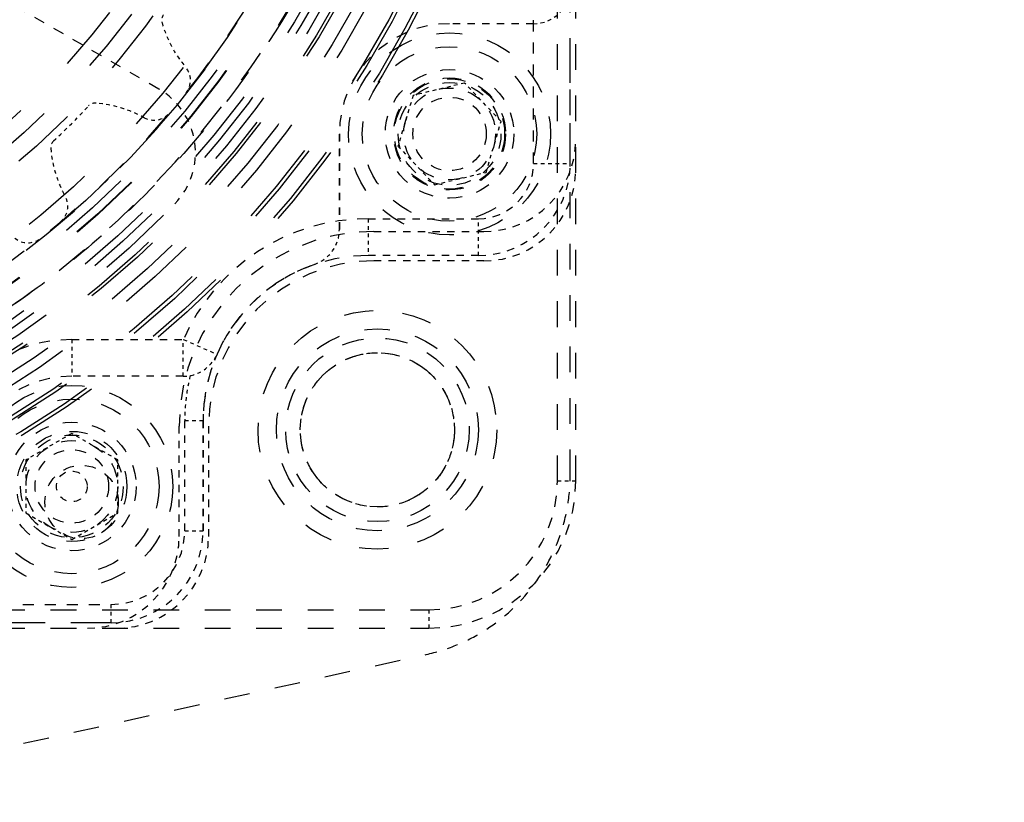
# Model space of a CAD drawing. Header units: millimetres. Extents: x 14186 to 17588, y 1400 to 3805.
# Tile 240 of 256: x 16770 to 16797, y 2685 to 2707. Entities that reach past the tile are written whole.
import ezdxf

# ---------------------------------------------------------------- set-up
doc = ezdxf.new("R2010")
doc.units = ezdxf.units.MM
doc.linetypes.add('HIDDEN', pattern=[0.2, 0.1, -0.1])
for name, color, linetype in [('DEFAULT_2', 8, 'HIDDEN'), ('INTFCLR_1029324', 7, 'Continuous'), ('NONE_142', 7, 'Continuous'), ('NONE_152', 7, 'Continuous'), ('NONE_158', 7, 'Continuous'), ('NONE_161', 7, 'Continuous')]:
    doc.layers.add(name, color=color, linetype=linetype)
doc.layers.add('dim', color=82, linetype='Continuous', lineweight=9)
doc.styles.get("Standard").update_dxf_attribs({"font": 'arial.ttf'})
doc.dimstyles.new('ISO-25', dxfattribs={"dimtxt": 2.5, "dimasz": 2.5, "dimexe": 1.25, "dimexo": 0.625, "dimtad": 1, "dimtxsty": 'Standard', "dimcen": 2.5, "dimadec": 0, "dimazin": 0, "dimtfac": 1, "dimtmove": 0, "dimatfit": 3, "dimfxl": 1, "dimarcsym": 0})

# ---------------------------------------------------------------- blocks, each defined once
blk = doc.blocks.new('*D23')
at = {"layer": 'Defpoints', "color": 0, "transparency": 16777216}
for p in [(16478.346, 2911.549), (16873.329, 2528.811)]:
    blk.add_point(p, dxfattribs=at)
at = {"layer": 'dim', "color": 0, "linetype": 'Continuous', "lineweight": -2, "transparency": 16777216}
for p, q in [((16461.111, 2928.25), (16443.875, 2944.952)), ((16478.346, 2911.549), (16873.329, 2528.811)), ((16975.404, 2429.9), (16890.565, 2512.109))]:
    blk.add_line(p, q, dxfattribs=at)
at = {"layer": 'dim', "color": 0, "transparency": 16777216}
for points in [[(16463.894, 2931.123), (16458.327, 2925.378), (16478.346, 2911.549)], [(16893.348, 2514.982), (16887.781, 2509.237), (16873.329, 2528.811)]]:
    blk.add_solid(points, dxfattribs=at)
at = {"layer": 'dim', "color": 0, "transparency": 16777216, "insert": (16956.442, 2477.968), "char_height": 30, "attachment_point": 5, "rotation": 315.902}
blk.add_mtext('360%%D', dxfattribs=at)
blk = doc.blocks.new('*D27')
at = {"layer": 'Defpoints', "color": 0, "transparency": 16777216}
for p in [(17053.851, 3119.687), (16297.825, 2320.672)]:
    blk.add_point(p, dxfattribs=at)
at = {"layer": 'dim', "color": 0, "linetype": 'Continuous', "lineweight": -2, "transparency": 16777216}
for p, q in [((17253.469, 3330.657), (17070.346, 3137.12)), ((16297.825, 2320.672), (17053.851, 3119.687)), ((16281.33, 2303.239), (16264.835, 2285.806))]:
    blk.add_line(p, q, dxfattribs=at)
at = {"layer": 'dim', "color": 0, "transparency": 16777216}
for points in [[(17067.44, 3139.87), (17073.251, 3134.371), (17053.851, 3119.687)], [(16278.424, 2305.989), (16284.235, 2300.49), (16297.825, 2320.672)]]:
    blk.add_solid(points, dxfattribs=at)
at = {"layer": 'dim', "color": 0, "transparency": 16777216, "insert": (17191.287, 3297.171), "char_height": 30, "attachment_point": 5, "rotation": 46.5835}
blk.add_mtext('∅1100', dxfattribs=at)
blk = doc.blocks.new('*D28')
at = {"layer": 'Defpoints', "color": 0, "transparency": 16777216}
for p in [(17217.995, 2998.669), (16133.681, 2441.691)]:
    blk.add_point(p, dxfattribs=at)
at = {"layer": 'dim', "color": 0, "linetype": 'Continuous', "lineweight": -2, "transparency": 16777216}
for p, q in [((17380.14, 3081.958), (17239.343, 3009.635)), ((16133.681, 2441.691), (17217.995, 2998.669)), ((16112.333, 2430.725), (16090.984, 2419.759))]:
    blk.add_line(p, q, dxfattribs=at)
at = {"layer": 'dim', "color": 0, "transparency": 16777216}
for points in [[(17237.515, 3013.193), (17241.17, 3006.077), (17217.995, 2998.669)], [(16110.505, 2434.283), (16114.16, 2427.167), (16133.681, 2441.691)]]:
    blk.add_solid(points, dxfattribs=at)
at = {"layer": 'dim', "color": 0, "transparency": 16777216, "insert": (17310.293, 3070.985), "char_height": 30, "attachment_point": 5, "rotation": 27.1882}
blk.add_mtext('∅1219', dxfattribs=at)

msp = doc.modelspace()

# ---------------------------------------------------------------- linework, layer by layer
for radius in [609.5, 550, 275]:
    msp.add_circle((16675.838, 2720.18), radius)
at = {"layer": 'DEFAULT_2', "color": 8, "linetype": 'HIDDEN', "ltscale": 7}
for p, q in [((16784.488, 2694.03), (16784.488, 2746.33)), ((16784.838, 2694.197), (16784.838, 2746.163)), ((16784.988, 2694.03), (16784.988, 2746.33)), ((16728.688, 2690.53), (16780.988, 2690.53)), ((16728.688, 2690.03), (16780.988, 2690.03)), ((16724.838, 2676.945), (16780.915, 2689.315))]:
    msp.add_line(p, q, dxfattribs=at)
at = {"layer": 'DEFAULT_2', "color": 8, "linetype": 'HIDDEN', "ltscale": 3}
msp.add_line((16773.632, 2704.71), (16768.906, 2707.439), dxfattribs=at)
at = {"layer": 'DEFAULT_2', "color": 8, "linetype": 'HIDDEN', "ltscale": 2}
for p, q in [((16783.838, 2706.487), (16781.551, 2706.487)), ((16778.551, 2700.882), (16778.551, 2703.487)), ((16779.488, 2700.83), (16782.488, 2700.83)), ((16782.488, 2700.03), (16779.488, 2700.03)), ((16774.188, 2692.53), (16774.188, 2695.53)), ((16774.838, 2692.68), (16774.838, 2695.68)), ((16774.988, 2695.53), (16774.988, 2692.53))]:
    msp.add_line(p, q, dxfattribs=at)
at = {"layer": 'DEFAULT_2', "color": 8, "linetype": 'HIDDEN', "ltscale": 0.4}
for p, q in [((16784.988, 2694.03), (16784.488, 2694.03)), ((16780.988, 2690.53), (16780.988, 2690.03))]:
    msp.add_line(p, q, dxfattribs=at)
at = {"layer": 'DEFAULT_2', "color": 8, "linetype": 'HIDDEN', "ltscale": 9}
msp.add_line((16772.338, 2690.18), (16742.145, 2690.18), dxfattribs=at)
at = {"layer": 'DEFAULT_2', "color": 8, "linetype": 'HIDDEN', "ltscale": 23}
for radius in [29.1, 29, 28.6, 28.5]:
    msp.add_circle((16754.838, 2720.18), radius, dxfattribs=at)
at = {"layer": 'DEFAULT_2', "color": 8, "linetype": 'HIDDEN', "ltscale": 22}
for radius in [27.8, 27.5, 27.086]:
    msp.add_circle((16754.838, 2720.18), radius, dxfattribs=at)
at = {"layer": 'DEFAULT_2', "color": 8, "linetype": 'HIDDEN', "ltscale": 21}
for radius in [26.75, 26.3]:
    msp.add_circle((16754.838, 2720.18), radius, dxfattribs=at)
at = {"layer": 'DEFAULT_2', "color": 8, "linetype": 'HIDDEN', "ltscale": 20}
for radius in [25.5, 25.485, 25.274, 25, 24.5]:
    msp.add_circle((16754.838, 2720.18), radius, dxfattribs=at)
at = {"layer": 'DEFAULT_2', "color": 8, "linetype": 'HIDDEN', "ltscale": 18}
for radius in [23, 22.5, 22]:
    msp.add_circle((16754.838, 2720.18), radius, dxfattribs=at)
at = {"layer": 'DEFAULT_2', "color": 8, "linetype": 'HIDDEN', "ltscale": 16}
for radius in [20, 19.5]:
    msp.add_circle((16754.838, 2720.18), radius, dxfattribs=at)
at = {"layer": 'DEFAULT_2', "color": 8, "linetype": 'HIDDEN', "ltscale": 15}
for radius in [19, 18.5]:
    msp.add_circle((16754.838, 2720.18), radius, dxfattribs=at)
at = {"layer": 'DEFAULT_2', "color": 8, "linetype": 'HIDDEN', "ltscale": 14}
for radius in [18, 17.768, 17.5, 17.3]:
    msp.add_circle((16754.838, 2720.18), radius, dxfattribs=at)
at = {"layer": 'DEFAULT_2', "color": 8, "linetype": 'HIDDEN', "ltscale": 13}
for radius in [16.9, 16.036]:
    msp.add_circle((16754.838, 2720.18), radius, dxfattribs=at)
at = {"layer": 'DEFAULT_2', "color": 8, "linetype": 'HIDDEN', "ltscale": 4}
for centre, radius in [((16781.551, 2703.487), 1.75), ((16781.551, 2703.487), 1.25), ((16771.265, 2693.89), 1.75), ((16771.265, 2693.89), 1.25)]:
    msp.add_circle(centre, radius, dxfattribs=at)
at = {"layer": 'DEFAULT_2', "color": 8, "linetype": 'HIDDEN', "ltscale": 5}
for centre, radius in [((16781.551, 2703.487), 1.525), ((16779.586, 2695.431), 2.1)]:
    msp.add_circle(centre, radius, dxfattribs=at)
at = {"layer": 'DEFAULT_2', "color": 8, "linetype": 'HIDDEN', "ltscale": 3}
for centre in [(16781.551, 2703.487), (16771.265, 2693.89), (16771.53, 2693.466)]:
    msp.add_circle(centre, 1, dxfattribs=at)
at = {"layer": 'DEFAULT_2', "color": 8, "linetype": 'HIDDEN', "ltscale": 8}
msp.add_circle((16779.586, 2695.431), 3.25, dxfattribs=at)
at = {"layer": 'DEFAULT_2', "color": 8, "linetype": 'HIDDEN', "ltscale": 7}
msp.add_circle((16779.586, 2695.431), 2.75, dxfattribs=at)
at = {"layer": 'DEFAULT_2', "color": 8, "linetype": 'HIDDEN', "ltscale": 6}
msp.add_circle((16779.586, 2695.431), 2.5, dxfattribs=at)
at = {"layer": 'DEFAULT_2', "color": 8, "linetype": 'HIDDEN', "ltscale": 2}
msp.add_circle((16771.265, 2693.89), 0.418, dxfattribs=at)
at = {"layer": 'DEFAULT_2', "color": 8, "linetype": 'HIDDEN', "ltscale": 9}
for radius in [25.985, 24.985]:
    msp.add_arc((16754.838, 2720.18), radius, 280.4472, 79.5528, dxfattribs=at)
at = {"layer": 'DEFAULT_2', "color": 8, "linetype": 'HIDDEN'}
for centre, radius, start, end in [((16783.838, 2707.487), 1, 270, 0), ((16776.871, 2707.412), 3.275, 195.9137, 220.096), ((16771.658, 2701.061), 3.275, 61.153, 85.3346), ((16754.838, 2720.18), 23.215, 313.3379, 316.6621), ((16773.956, 2703.359), 3.275, 184.6637, 208.839)]:
    msp.add_arc(centre, radius, start, end, dxfattribs=at)
at = {"layer": 'DEFAULT_2', "color": 8, "linetype": 'HIDDEN', "ltscale": 0.2}
for centre, start, end in [((16773.962, 2706.583), 144.4844, 195.9137), ((16771.904, 2704.076), 85.3267, 136.6754), ((16770.941, 2703.113), 133.2305, 184.6637)]:
    msp.add_arc(centre, 0.25, start, end, dxfattribs=at)
at = {"layer": 'DEFAULT_2', "color": 8, "linetype": 'HIDDEN', "ltscale": 3}
for centre, radius, start, end in [((16781.551, 2703.487), 3, 90, 180), ((16779.338, 2695.68), 4.5, 108.9544, 180), ((16780.988, 2694.03), 4, 270, 0), ((16780.988, 2694.03), 3.5, 270, 0)]:
    msp.add_arc(centre, radius, start, end, dxfattribs=at)
at = {"layer": 'DEFAULT_2', "color": 8, "linetype": 'HIDDEN', "ltscale": 0.5}
for centre, start, end in [((16773.945, 2704.949), 321.4393, 40.096), ((16773.504, 2704.411), 241.153, 319.8097), ((16770.606, 2701.514), 310.2046, 28.8879), ((16770.069, 2701.073), 230.1046, 308.5597)]:
    msp.add_arc(centre, 0.55, start, end, dxfattribs=at)
at = {"layer": 'DEFAULT_2', "color": 8, "linetype": 'HIDDEN', "ltscale": 2}
for centre, radius, start, end in [((16772.632, 2702.978), 2, 315.9703, 60), ((16782.488, 2703.33), 2.5, 270, 0), ((16782.488, 2702.53), 2.5, 270, 0), ((16771.688, 2692.53), 2.5, 270, 0), ((16772.338, 2692.68), 2.5, 270, 0), ((16772.488, 2692.53), 2.5, 270, 0)]:
    msp.add_arc(centre, radius, start, end, dxfattribs=at)
at = {"layer": 'DEFAULT_2', "color": 8, "linetype": 'HIDDEN', "ltscale": 4}
for radius in [5.3, 4.5]:
    msp.add_arc((16779.488, 2695.53), radius, 90, 180, dxfattribs=at)
at = {"layer": 'DEFAULT_2', "color": 8, "linetype": 'HIDDEN', "ltscale": 0.9}
msp.add_arc((16777.551, 2700.882), 1, 288.9544, 0, dxfattribs=at)
at = {"layer": 'DEFAULT_2', "color": 8, "linetype": 'HIDDEN', "ltscale": 10}
msp.add_open_spline([(16780.838, 2720.18), (16780.837, 2718.481), (16780.586, 2715.922), (16779.758, 2712.62), (16778.611, 2709.415), (16776.596, 2705.642), (16773.881, 2702.336), (16771.358, 2700.049), (16768.624, 2698.021), (16764.851, 2696.004), (16759.943, 2694.515), (16754.838, 2694.012), (16749.732, 2694.515), (16744.824, 2696.004), (16741.051, 2698.021), (16738.317, 2700.049), (16735.794, 2702.336), (16733.08, 2705.642), (16731.064, 2709.415), (16729.917, 2712.62), (16729.089, 2715.922), (16728.84, 2718.481), (16728.838, 2720.18)], degree=3, knots=[0, 0, 0, 0, 0.062483, 0.09376, 0.125037, 0.187518, 0.25, 0.281279, 0.312557, 0.375039, 0.43752, 0.500001, 0.562482, 0.624963, 0.687444, 0.718722, 0.75, 0.812481, 0.874961, 0.906239, 0.937516, 1, 1, 1, 1], dxfattribs=at)
at = {"layer": 'DEFAULT_2', "color": 8, "linetype": 'HIDDEN', "ltscale": 3}
for points, knots in [([(16777.486, 2695.431), (16777.49, 2695.704), (16777.594, 2696.257), (16778.064, 2696.954), (16778.762, 2697.422), (16779.587, 2697.586), (16780.411, 2697.422), (16781.11, 2696.954), (16781.579, 2696.257), (16781.684, 2695.704), (16781.686, 2695.431)], [0, 0, 0, 0, 0.125032, 0.250051, 0.375031, 0.50001, 0.624997, 0.749976, 0.874982, 1, 1, 1, 1]), ([(16781.686, 2695.431), (16781.683, 2695.158), (16781.579, 2694.605), (16781.109, 2693.908), (16780.411, 2693.44), (16779.586, 2693.277), (16778.762, 2693.44), (16778.063, 2693.908), (16777.594, 2694.606), (16777.489, 2695.158), (16777.486, 2695.431)], [0, 0, 0, 0, 0.125032, 0.250051, 0.375031, 0.50001, 0.624997, 0.749976, 0.874982, 1, 1, 1, 1]), ([(16780.915, 2689.315), (16781.189, 2689.377), (16781.731, 2689.544), (16782.738, 2690.055), (16783.811, 2691.005), (16784.507, 2692.258), (16784.789, 2693.351), (16784.836, 2693.916), (16784.838, 2694.197)], [0, 0, 0, 0, 0.12521, 0.250446, 0.500001, 0.749555, 0.874791, 1, 1, 1, 1])]:
    msp.add_open_spline(points, degree=3, knots=knots, dxfattribs=at)
at = {"layer": 'INTFCLR_1029324', "color": 8, "linetype": 'HIDDEN', "ltscale": 14}
for radius in [17.5, 17]:
    msp.add_circle((16754.838, 2720.18), radius, dxfattribs=at)
at = {"layer": 'NONE_142', "color": 8, "linetype": 'HIDDEN', "ltscale": 11}
for p, q in [((16784.838, 2702.68), (16784.838, 2737.68)), ((16772.338, 2690.18), (16737.338, 2690.18))]:
    msp.add_line(p, q, dxfattribs=at)
at = {"layer": 'NONE_142', "color": 8, "linetype": 'HIDDEN', "ltscale": 3}
for p, q in [((16783.838, 2702.68), (16783.838, 2708.88)), ((16768.131, 2690.68), (16772.338, 2690.68))]:
    msp.add_line(p, q, dxfattribs=at)
at = {"layer": 'NONE_142', "color": 8, "linetype": 'HIDDEN', "ltscale": 2}
for p, q in [((16783.838, 2706.487), (16781.551, 2706.487)), ((16778.551, 2703.487), (16778.551, 2700.882)), ((16779.338, 2701.18), (16782.338, 2701.18)), ((16782.338, 2700.18), (16779.338, 2700.18)), ((16771.265, 2697.89), (16774.301, 2697.89)), ((16774.301, 2696.89), (16771.265, 2696.89)), ((16774.338, 2692.68), (16774.338, 2695.68)), ((16774.838, 2695.68), (16774.838, 2692.68))]:
    msp.add_line(p, q, dxfattribs=at)
at = {"layer": 'NONE_142', "color": 8, "linetype": 'HIDDEN', "ltscale": 0.7}
for p, q in [((16783.838, 2702.68), (16784.838, 2702.68)), ((16779.338, 2701.18), (16779.338, 2700.18)), ((16782.338, 2700.18), (16782.338, 2701.18)), ((16771.265, 2697.89), (16771.265, 2696.89)), ((16774.301, 2697.89), (16775.217, 2697.488)), ((16774.301, 2696.89), (16774.301, 2697.89))]:
    msp.add_line(p, q, dxfattribs=at)
at = {"layer": 'NONE_142', "color": 8, "linetype": 'HIDDEN', "ltscale": 0.4}
for p, q in [((16774.838, 2695.68), (16774.338, 2695.68)), ((16774.338, 2692.68), (16774.838, 2692.68)), ((16772.338, 2690.18), (16772.338, 2690.68))]:
    msp.add_line(p, q, dxfattribs=at)
at = {"layer": 'NONE_142', "color": 8, "linetype": 'HIDDEN', "ltscale": 22}
msp.add_circle((16754.838, 2720.18), 27, dxfattribs=at)
at = {"layer": 'NONE_142', "color": 8, "linetype": 'HIDDEN', "ltscale": 21}
msp.add_circle((16754.838, 2720.18), 26.5, dxfattribs=at)
at = {"layer": 'NONE_142', "color": 8, "linetype": 'HIDDEN', "ltscale": 4}
msp.add_circle((16771.265, 2693.89), 1.75, dxfattribs=at)
at = {"layer": 'NONE_142', "color": 8, "linetype": 'HIDDEN', "ltscale": 17}
msp.add_arc((16754.838, 2720.18), 25, 26.8721, 333.1279, dxfattribs=at)
at = {"layer": 'NONE_142', "color": 8, "linetype": 'HIDDEN', "ltscale": 13}
for radius, start, end in [(20.141, 31.7135, 328.2865), (19.853, 31.2523, 328.7477)]:
    msp.add_arc((16754.838, 2720.18), radius, start, end, dxfattribs=at)
at = {"layer": 'NONE_142', "color": 8, "linetype": 'HIDDEN'}
msp.add_arc((16783.838, 2707.487), 1, 270, 0, dxfattribs=at)
at = {"layer": 'NONE_142', "color": 8, "linetype": 'HIDDEN', "ltscale": 3}
for centre, radius, end in [((16781.551, 2703.487), 3, 180), ((16779.338, 2695.68), 5.5, 156.3023), ((16771.265, 2693.89), 4, 180), ((16771.265, 2693.89), 3, 180)]:
    msp.add_arc(centre, radius, 90, end, dxfattribs=at)
at = {"layer": 'NONE_142', "color": 8, "linetype": 'HIDDEN', "ltscale": 2}
for centre, radius in [((16782.338, 2702.68), 2.5), ((16782.338, 2702.68), 1.5), ((16772.338, 2692.68), 2.5), ((16772.338, 2692.68), 2)]:
    msp.add_arc(centre, radius, 270, 0, dxfattribs=at)
at = {"layer": 'NONE_142', "color": 8, "linetype": 'HIDDEN', "ltscale": 0.9}
for centre, radius, start, end in [((16777.551, 2700.882), 1, 288.9544, 0), ((16779.338, 2695.68), 5, 165.7752, 180)]:
    msp.add_arc(centre, radius, start, end, dxfattribs=at)
at = {"layer": 'NONE_142', "color": 8, "linetype": 'HIDDEN', "ltscale": 4}
msp.add_arc((16779.338, 2695.68), 4.5, 90, 180, dxfattribs=at)
at = {"layer": 'NONE_142', "color": 8, "linetype": 'HIDDEN', "ltscale": 0.8}
msp.add_arc((16774.301, 2697.89), 1, 270, 336.3023, dxfattribs=at)
at = {"layer": 'NONE_152', "color": 8, "linetype": 'HIDDEN'}
for p, q in [((16771.265, 2695.334), (16770.015, 2694.612)), ((16772.515, 2694.612), (16771.265, 2695.334)), ((16770.015, 2694.612), (16770.015, 2693.169)), ((16772.515, 2693.169), (16772.515, 2694.612)), ((16770.015, 2693.169), (16771.265, 2692.447)), ((16771.265, 2692.447), (16772.515, 2693.169))]:
    msp.add_line(p, q, dxfattribs=at)
at = {"layer": 'NONE_152', "color": 8, "linetype": 'HIDDEN', "ltscale": 7}
msp.add_circle((16771.265, 2693.89), 2.75, dxfattribs=at)
at = {"layer": 'NONE_152', "color": 8, "linetype": 'HIDDEN', "ltscale": 6}
msp.add_circle((16771.265, 2693.89), 2.375, dxfattribs=at)
at = {"layer": 'NONE_152', "color": 8, "linetype": 'HIDDEN', "ltscale": 5}
msp.add_circle((16771.265, 2693.89), 1.5, dxfattribs=at)
at = {"layer": 'NONE_152', "color": 8, "linetype": 'HIDDEN', "ltscale": 4}
for radius in [1.4, 1.25]:
    msp.add_circle((16771.265, 2693.89), radius, dxfattribs=at)
at = {"layer": 'NONE_158', "color": 8, "linetype": 'HIDDEN', "ltscale": 13}
msp.add_circle((16754.838, 2720.18), 15.9, dxfattribs=at)
at = {"layer": 'NONE_158', "color": 8, "linetype": 'HIDDEN', "ltscale": 12}
msp.add_circle((16754.838, 2720.18), 15.4, dxfattribs=at)
at = {"layer": 'NONE_161', "color": 8, "linetype": 'HIDDEN'}
for p, q in [((16781.962, 2704.871), (16780.559, 2704.535)), ((16782.955, 2703.823), (16781.962, 2704.871)), ((16780.559, 2704.535), (16780.147, 2703.152)), ((16782.544, 2702.44), (16782.955, 2703.823)), ((16780.147, 2703.152), (16781.14, 2702.104)), ((16781.14, 2702.104), (16782.544, 2702.44))]:
    msp.add_line(p, q, dxfattribs=at)
at = {"layer": 'NONE_161', "color": 8, "linetype": 'HIDDEN', "ltscale": 7}
msp.add_circle((16781.551, 2703.487), 2.75, dxfattribs=at)
at = {"layer": 'NONE_161', "color": 8, "linetype": 'HIDDEN', "ltscale": 6}
msp.add_circle((16781.551, 2703.487), 2.375, dxfattribs=at)
at = {"layer": 'NONE_161', "color": 8, "linetype": 'HIDDEN', "ltscale": 5}
msp.add_circle((16781.551, 2703.487), 1.5, dxfattribs=at)
at = {"layer": 'NONE_161', "color": 8, "linetype": 'HIDDEN', "ltscale": 4}
for radius in [1.4, 1.25]:
    msp.add_circle((16781.551, 2703.487), radius, dxfattribs=at)

# ---------------------------------------------------------------- dimensions: what is measured, and where the dimension line sits
at = {"layer": 'dim'}
dim = msp.add_diameter_dim_2p(p1=(16297.825, 2320.672), p2=(17053.851, 3119.687), dimstyle='ISO-25', override={"dimtxt": 30, "dimasz": 24, "dimexe": 5.997, "dimexo": 5.997, "dimgap": 5.997, "dimdsep": 46, "dimarcsym": 1}, dxfattribs=at)
dim.commit()
dim.dimension.update_dxf_attribs({"geometry": '*D27', "text_midpoint": (17207.379, 3281.945), "dimtype": 131})
dim = msp.add_diameter_dim_2p(p1=(16133.681, 2441.691), p2=(17217.995, 2998.669), dimstyle='ISO-25', override={"dimtxt": 30, "dimasz": 24, "dimexe": 5.997, "dimexo": 5.997, "dimgap": 5.997, "dimdsep": 46, "dimarcsym": 1}, dxfattribs=at)
dim.commit()
dim.dimension.update_dxf_attribs({"geometry": '*D28', "text_midpoint": (17310.293, 3070.985)})
dim = msp.add_diameter_dim_2p(p1=(16478.346, 2911.549), p2=(16873.329, 2528.811), text='360%%D', dimstyle='ISO-25', override={"dimtxt": 30, "dimasz": 24, "dimexe": 5.997, "dimexo": 5.997, "dimgap": 5.997, "dimdsep": 46, "dimarcsym": 1}, dxfattribs=at)
dim.commit()
dim.dimension.update_dxf_attribs({"geometry": '*D23', "text_midpoint": (16956.442, 2477.968)})

doc.saveas('drawing.dxf')
